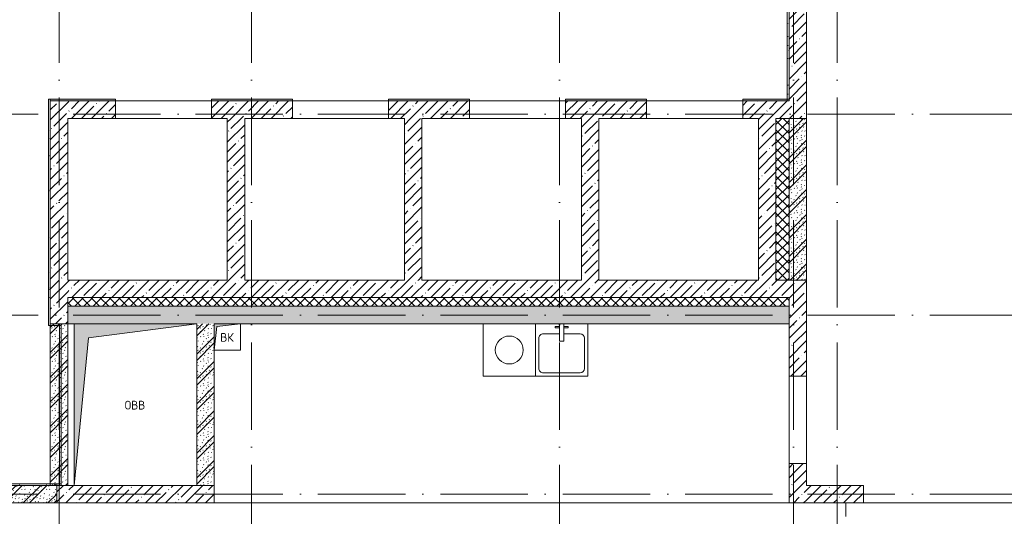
# Model space of a CAD drawing. Header units: millimetres. Extents: x 85617 to 161165, y 53267 to 102987.
# Tile 30 of 47: x 123751 to 135013, y 78278 to 83961. Entities that reach past the tile are written whole.
import ezdxf

# ---------------------------------------------------------------- set-up
doc = ezdxf.new("R2010")
doc.units = ezdxf.units.MM
doc.linetypes.add('4_ Штрихпунктир_ 10 х 2 мм', pattern=[1400, 1000, -200, 0, -200])
for name, color, linetype, lineweight in [('A-____-NOTE-TEXT', 5, 'Continuous', 5), ('A-DETL-GENF-OTLN', 7, 'Continuous', 9), ('A-DOOR-____-OTLN', 7, 'Continuous', 9), ('A-DOOR-OPNG-OTLN', 7, 'Continuous', 9), ('A-FLOR-____-OTLN', 7, 'Continuous', 9), ('A-WALL-____-MCUT', 7, 'Continuous', 9), ('A-WALL-____-OTLN', 7, 'Continuous', 9), ('A-WALL-____-PATT', 7, 'Continuous', 9), ('I-WALL-____-MCUT', 7, 'Continuous', 9), ('M-EQPM-____-OTLN', 7, 'Continuous', 9), ('P-SANR-FIXT-OTLN', 7, 'Continuous', 9), ('S-COLS-____-MCUT', 7, 'Continuous', 9), ('S-COLS-____-OTLN', 7, 'Continuous', 9), ('S-GRID-____-OTLN', 7, 'Continuous', 9)]:
    doc.layers.add(name, color=color, linetype=linetype, lineweight=lineweight)
doc.styles.add('GOST Common', font='GOST_Common.ttf', dxfattribs={"height": 100})
pattern_1 = [(45, (0, 0), (-114.04925, 114.04925), []), (45, (114.05, 0), (-114.04925, 114.04925), [201.613, -40.323, 3.353, -36.97])]
pattern_2 = [(135, (150.28, 188.64), (-282.8427, 3e-14), [5, -395]), (135, (174.9, 237.36), (-282.8427, 3e-14), [5, -395]), (135, (211.96, 236.53), (-282.8427, 3e-14), [5, -395]), (135, (114.96, 223.96), (-282.8427, 3e-14), [5, -395]), (135, (77.54, 223.96), (-282.8427, 3e-14), [5, -395]), (135, (57.44, 184.52), (-282.8427, 3e-14), [5, -395]), (135, (66.21, 142.9), (-282.8427, 3e-14), [5, -395]), (135, (107.33, 161), (-282.8427, 3e-14), [5, -395]), (135, (99.08, 130.94), (-282.8427, 3e-14), [5, -395]), (135, (22.6, 136.46), (-282.8427, 3e-14), [5, -395]), (135, (21.16, 168.08), (-282.8427, 3e-14), [5, -395]), (135, (46.13, 96.12), (-282.8427, 3e-14), [5, -395]), (135, (3.54, 74.6), (-282.8427, 3e-14), [5, -395]), (135, (40.3, 47.56), (-282.8427, 3e-14), [5, -395]), (135, (39.77, 18.47), (-282.8427, 3e-14), [5, -395]), (135, (76.94, 37.28), (-282.8427, 3e-14), [5, -395]), (135, (114.18, 62.4), (-282.8427, 3e-14), [5, -395]), (135, (139.87, 90.2), (-282.8427, 3e-14), [5, -395]), (135, (141.44, 15.82), (-282.8427, 3e-14), [5, -395]), (135, (188.69, 26.73), (-282.8427, 3e-14), [5, -395]), (135, (176.14, 51.36), (-282.8427, 3e-14), [5, -395]), (135, (177.03, 0), (-282.8427, 3e-14), [5, -395]), (135, (276.61, 8.22), (-282.8427, 3e-14), [5, -395]), (135, (271.19, 31.72), (-282.8427, 3e-14), [5, -395]), (135, (268.29, 119.65), (-282.8427, 3e-14), [5, -395]), (135, (237.92, 101.95), (-282.8427, 3e-14), [5, -395]), (135, (237.92, 158.27), (-282.8427, 3e-14), [5, -395]), (135, (260.4, 204.35), (-282.8427, 3e-14), [5, -395]), (135, (275.54, 235.4), (-282.8427, 3e-14), [5, -395]), (135, (117.62, 268.96), (-282.8427, 3e-14), [5, -395]), (135, (203.62, 273.83), (-282.8427, 3e-14), [5, -395]), (135, (47.24, 279.3), (-282.8427, 3e-14), [5, -395]), (135, (23.2, 266.16), (-282.8427, 3e-14), [5, -395]), (135, (42.78, 232.52), (-282.8427, 3e-14), [5, -395]), (135, (177.76, 90.57), (-282.8427, 3e-14), [5, -395]), (135, (181.12, 121.8), (-282.8427, 3e-14), [5, -395]), (135, (206.73, 172.06), (-282.8427, 3e-14), [5, -395]), (135, (143.14, 136.62), (-282.8427, 3e-14), [5, -395]), (135, (211.51, 131.86), (-282.8427, 3e-14), [5, -395]), (135, (81.47, 95.1), (-282.8427, 3e-14), [5, -395]), (135, (235.13, 60.46), (-282.8427, 3e-14), [5, -395]), (135, (242.24, 4.89), (-282.8427, 3e-14), [5, -395]), (45, (0, 106.07), (-282.8427, 0), []), (45, (106.07, 0), (-282.8427, 0), []), (45, (176.78, 0), (-282.8427, 0), []), (45, (0, 176.78), (-282.8427, 0), [])]
pattern_3 = [(45, (0, 0), (-53.03301, 53.03301), []), (135, (0, 0), (-53.03301, -53.03301), [])]
pattern_4 = [(0, (0, 0), (203.2, 50.8), [3.353, -149.047, 3.353, -149.047, -812.8]), (0, (0, 0), (203.2, 50.8), [-304.8, 3.353, -301.447, 3.353, -149.047, -355.6]), (0, (0, 0), (203.2, 50.8), [-762, 3.353, -98.247, 3.353, -250.647]), (120, (76.2, 25.4), (-145.59409, 150.576362), [3.353, -149.047, 3.353, -149.047, -812.8]), (120, (76.2, 25.4), (-145.59409, 150.576362), [-304.8, 3.353, -301.447, 3.353, -149.047, -355.6]), (120, (76.2, 25.4), (-145.59409, 150.576362), [-762, 3.353, -98.247, 3.353, -250.647]), (240, (101.6, 127), (-57.60591, -201.376362), [3.353, -149.047, 3.353, -149.047, -812.8]), (240, (101.6, 127), (-57.60591, -201.376362), [-304.8, 3.353, -301.447, 3.353, -149.047, -355.6]), (240, (101.6, 127), (-57.60591, -201.376362), [-762, 3.353, -98.247, 3.353, -250.647])]

# ---------------------------------------------------------------- blocks, each defined once
blk = doc.blocks.new('КР-Проем - Настраиваемый-3638273-ВКК_25_К3_З_ЭОМ_воронка парапетная_')
at = {"layer": 'A-DOOR-OPNG-OTLN', "color": 254, "lineweight": 5, "true_color": 0xcccccc}
for p, q in [((-550, 100), (550, 100)), ((-550, -100), (550, -100))]:
    blk.add_line(p, q, dxfattribs=at)
blk = doc.blocks.new('АР_Канал вертикальный прямоугольный - ВК-7426242-ВКК_25_К3_З_ЭОМ_воронка парапетная_')
at = {"layer": 'A-DETL-GENF-OTLN', "lineweight": 5, "true_color": 0xf4f4f4}
blk.add_hatch(color=7, dxfattribs=at).paths.add_polyline_path([(-150, -150), (-120, 120), (150, 150), (-150, 150)])
at = {"layer": 'A-DETL-GENF-OTLN', "color": 254, "lineweight": 13, "true_color": 0xcccccc}
for p, q in [((150, 150), (-150, 150)), ((-150, 150), (-150, -150)), ((150, 150), (-150, 150)), ((-150, 150), (-150, -150)), ((-150, -150), (-120, 120)), ((-150, -150), (-120, 120)), ((-120, 120), (150, 150)), ((-120, 120), (150, 150)), ((150, -150), (150, 150)), ((-150, -150), (150, -150))]:
    blk.add_line(p, q, dxfattribs=at)
at = {"layer": 'M-EQPM-____-OTLN', "color": 254, "lineweight": 5, "true_color": 0xcccccc}
for p, q in [((-150, -150), (-150, 150)), ((-150, 150), (150, 150)), ((150, 150), (150, -150)), ((150, -150), (-150, -150))]:
    blk.add_line(p, q, dxfattribs=at)
blk = doc.blocks.new('АР_Канал вертикальный прямоугольный - ОВВ-6135732-ВКК_25_К3_З_ЭОМ_воронка парапетная_')
at = {"layer": 'A-DETL-GENF-OTLN', "lineweight": 5, "true_color": 0xf4f4f4}
blk.add_hatch(color=7, dxfattribs=at).paths.add_polyline_path([(-700, -925), (-537.5, 762.5), (700, 925), (-700, 925)])
at = {"layer": 'A-DETL-GENF-OTLN', "color": 254, "lineweight": 13, "true_color": 0xcccccc}
for p, q in [((700, 925), (-700, 925)), ((-700, 925), (-700, -925)), ((700, 925), (-700, 925)), ((-700, 925), (-700, -925)), ((-537.5, 762.5), (700, 925)), ((-537.5, 762.5), (700, 925)), ((700, -925), (700, 925)), ((-700, -925), (-537.5, 762.5)), ((-700, -925), (-537.5, 762.5)), ((-700, -925), (700, -925))]:
    blk.add_line(p, q, dxfattribs=at)
at = {"layer": 'M-EQPM-____-OTLN', "color": 254, "lineweight": 5, "true_color": 0xcccccc}
for p, q in [((-700, -925), (-700, 925)), ((-700, 925), (700, 925)), ((700, 925), (700, -925)), ((700, -925), (-700, -925))]:
    blk.add_line(p, q, dxfattribs=at)
blk = doc.blocks.new('A-PLU-Sink-2D - 600 x 600mm-V18-ВКК_25_К3_З_ЭОМ_воронка парапетная_')
at = {"layer": 'P-SANR-FIXT-OTLN', "color": 254, "lineweight": 5, "true_color": 0xcccccc}
for p, q in [((-284, 298), (316, 298)), ((-284, -302), (-284, 298)), ((316, 298), (-284, 298)), ((-284, 298), (-284, -302)), ((-195, 260), (227, 260)), ((316, 298), (316, -302)), ((316, -302), (316, 298)), ((-246, -137), (-246, 209)), ((278, 209), (278, -137)), ((-9, -102), (-9, -302)), ((41, -102), (-9, -102)), ((41, -302), (41, -102)), ((-9, -188), (-195, -188)), ((227, -188), (41, -188)), ((-59, -272), (-59, -257)), ((-59, -257), (-9, -257)), ((-9, -272), (-59, -272)), ((91, -257), (41, -257)), ((41, -272), (91, -272)), ((91, -272), (91, -257))]:
    blk.add_line(p, q, dxfattribs=at)
for centre, start, end in [((-195, 209), 90, 180), ((227, 209), 360, 90), ((-195, -137), 180, 270), ((227, -137), 270, 0)]:
    blk.add_arc(centre, 50.8, start, end, dxfattribs=at)
blk = doc.blocks.new('КР-Проем - Настраиваемый-5784641-ВКК_25_К3_З_ЭОМ_воронка парапетная_')
at = {"layer": 'A-DOOR-OPNG-OTLN', "color": 254, "lineweight": 5, "true_color": 0xcccccc}
for p, q in [((-500, 100), (500, 100)), ((-500, -100), (500, -100))]:
    blk.add_line(p, q, dxfattribs=at)
blk = doc.blocks.new('A-FUR-Washing-2D - 600x600-V24-ВКК_25_К3_З_ЭОМ_воронка парапетная_')
at = {"layer": 'P-SANR-FIXT-OTLN', "color": 254, "lineweight": 5, "true_color": 0xcccccc}
for p, q in [((-300, 0), (-300, -600)), ((-300, 0), (-300, -600)), ((300, -600), (300, 0)), ((300, -600), (300, 0)), ((-300, -600), (300, -600)), ((-300, -600), (300, -600))]:
    blk.add_line(p, q, dxfattribs=at)
blk.add_circle((0, -300), 160, dxfattribs=at)
blk = doc.blocks.new('240311_Наметкина 10_РД_АР_К3_R21_rvt-1-ВКК_25_К3_З_ЭОМ_воронка парапетная_')
at = {"layer": 'A-WALL-____-PATT', "lineweight": 5, "true_color": 0xcccccc}
h = blk.add_hatch(dxfattribs=at)
h.set_pattern_fill('FP_1', color=254, style=0, pattern_type=2)
h.set_pattern_definition(pattern_1)
h.paths.add_polyline_path([(129220, 85000), (129220, 88800), (129020, 88800), (129020, 85000)])
h = blk.add_hatch(dxfattribs=at)
h.set_pattern_fill('FP_1', color=254, style=0, pattern_type=2)
h.set_pattern_definition(pattern_1)
h.paths.add_polyline_path([(120770, 82650), (120770, 85200), (120570, 85200), (120570, 82650)])
h = blk.add_hatch(dxfattribs=at)
h.set_pattern_fill('FP_1', color=254, style=0, pattern_type=2)
h.set_pattern_definition(pattern_1)
h.paths.add_polyline_path([(124620, 85000), (125365, 85000), (125365, 85200), (124440, 85200), (124440, 85000)])
h.paths.add_polyline_path([(122595, 85000), (123340, 85000), (123340, 85200), (122415, 85200), (122415, 85000)])
h.paths.add_polyline_path([(120770, 85000), (121315, 85000), (121315, 85200), (120770, 85200)])
h.paths.add_polyline_path([(129020, 85000), (129020, 85200), (128490, 85200), (128490, 85000), (128870, 85000)])
h.paths.add_polyline_path([(127141, 85000), (127390, 85000), (127390, 85200), (126465, 85200), (126465, 85000), (126845, 85000)])
h = blk.add_hatch(dxfattribs=at)
h.set_pattern_fill('FP_1', color=254, style=0, pattern_type=2)
h.set_pattern_definition(pattern_1)
h.paths.add_polyline_path([(122795, 83150), (122795, 85000), (122595, 85000), (122595, 83150)])
h = blk.add_hatch(dxfattribs=at)
h.set_pattern_fill('FP_1', color=254, style=0, pattern_type=2)
h.set_pattern_definition(pattern_1)
h.paths.add_polyline_path([(124820, 83150), (124820, 85000), (124620, 85000), (124620, 83150)])
h = blk.add_hatch(dxfattribs=at)
h.set_pattern_fill('FP_1', color=254, style=0, pattern_type=2)
h.set_pattern_definition(pattern_1)
h.paths.add_polyline_path([(126845, 83150), (126845, 85000), (126645, 85000), (126645, 83150)])
h = blk.add_hatch(dxfattribs=at)
h.set_pattern_fill('FP_1', color=254, style=0, pattern_type=2)
h.set_pattern_definition(pattern_1)
h.paths.add_polyline_path([(128870, 83150), (128870, 85000), (128670, 85000), (128670, 83150)])
h = blk.add_hatch(dxfattribs=at)
h.set_pattern_fill('FP_5', color=254, style=0, pattern_type=2)
h.set_pattern_definition(pattern_3)
h.paths.add_polyline_path([(129020, 83150), (129020, 85000), (128870, 85000), (128870, 83150)])
h = blk.add_hatch(dxfattribs=at)
h.set_pattern_fill('FP_4', color=254, style=0, pattern_type=2)
h.set_pattern_definition(pattern_2)
h.paths.add_polyline_path([(129220, 83150), (129220, 85000), (129020, 85000), (129020, 83150)])
h = blk.add_hatch(dxfattribs=at)
h.set_pattern_fill('FP_1', color=254, style=0, pattern_type=2)
h.set_pattern_definition(pattern_1)
h.paths.add_polyline_path([(120770, 82950), (129220, 82950), (129220, 83150), (120770, 83150), (120770, 82983)])
h = blk.add_hatch(dxfattribs=at)
h.set_pattern_fill('FP_5', color=254, style=0, pattern_type=2)
h.set_pattern_definition(pattern_3)
h.paths.add_polyline_path([(129020, 82850), (129020, 82950), (120770, 82950), (120770, 82850), (127141, 82850)])
h = blk.add_hatch(dxfattribs=at)
h.set_pattern_fill('FP_1', color=254, style=0, pattern_type=2)
h.set_pattern_definition(pattern_1)
h.paths.add_polyline_path([(129220, 82050), (129220, 82950), (129020, 82950), (129020, 82050)])
h = blk.add_hatch(dxfattribs=at)
h.set_pattern_fill('FP_4', color=254, style=0, pattern_type=2)
h.set_pattern_definition(pattern_2)
h.paths.add_polyline_path([(129020, 82650), (129020, 82850), (120770, 82850), (120770, 82650), (127141, 82650)])
h = blk.add_hatch(dxfattribs=at)
h.set_pattern_fill('FP_4', color=254, style=0, pattern_type=2)
h.set_pattern_definition(pattern_2)
h.paths.add_polyline_path([(120770, 80800), (120770, 82650), (120570, 82650), (120570, 80800)])
h = blk.add_hatch(dxfattribs=at)
h.set_pattern_fill('FP_4', color=254, style=0, pattern_type=2)
h.set_pattern_definition(pattern_2)
h.paths.add_polyline_path([(122445, 80800), (122445, 82650), (122245, 82650), (122245, 80800)])
h = blk.add_hatch(dxfattribs=at)
h.set_pattern_fill('FP_1', color=254, style=0, pattern_type=2)
h.set_pattern_definition(pattern_1)
h.paths.add_polyline_path([(129220, 80960), (129220, 81050), (129020, 81050), (129020, 80960)])
h = blk.add_hatch(dxfattribs=at)
h.set_pattern_fill('FP_1', color=254, style=0, pattern_type=2)
h.set_pattern_definition(pattern_1)
h.paths.add_polyline_path([(129220, 80600), (129220, 80960), (129020, 80960), (129020, 80600)])
h = blk.add_hatch(dxfattribs=at)
h.set_pattern_fill('FP_4', color=254, style=0, pattern_type=2)
h.set_pattern_definition(pattern_2)
h.paths.add_polyline_path([(120645, 80600), (120645, 80800), (116970, 80800), (116970, 80600), (120102, 80600)])
h = blk.add_hatch(dxfattribs=at)
h.set_pattern_fill('FP_1', color=254, style=0, pattern_type=2)
h.set_pattern_definition(pattern_1)
h.paths.add_polyline_path([(129870, 80600), (129870, 80800), (129220, 80800), (129220, 80600)])
at = {"layer": 'S-COLS-____-OTLN', "lineweight": 5, "true_color": 0xcccccc}
h = blk.add_hatch(dxfattribs=at)
h.set_pattern_fill('FP_1', color=254, style=0, pattern_type=2)
h.set_pattern_definition(pattern_1)
h.paths.add_polyline_path([(122445, 80600), (122445, 80800), (120645, 80800), (120645, 80600), (122245, 80600)])
at = {"layer": 'A-FLOR-____-OTLN', "color": 254, "lineweight": 5, "true_color": 0xcccccc}
for p, q in [((121315, 85200), (122415, 85200)), ((123340, 85200), (124440, 85200)), ((125365, 85200), (126465, 85200)), ((127390, 85200), (128490, 85200)), ((124620, 83150), (122795, 83150)), ((128670, 83150), (126845, 83150)), ((129870, 80600), (132170, 80600))]:
    blk.add_line(p, q, dxfattribs=at)
at = {"layer": 'A-WALL-____-MCUT', "color": 254, "lineweight": 5, "true_color": 0xcccccc}
for p, q in [((129020, 88800), (129020, 85200)), ((129220, 85000), (129220, 86350)), ((120570, 85200), (120570, 82650)), ((120770, 85200), (120570, 85200)), ((121315, 85200), (120770, 85200)), ((121315, 85000), (121315, 85200)), ((123340, 85200), (122415, 85200)), ((122415, 85200), (122415, 85000)), ((123340, 85000), (123340, 85200)), ((125365, 85200), (124440, 85200)), ((124440, 85200), (124440, 85000)), ((125365, 85000), (125365, 85200)), ((127390, 85200), (126465, 85200)), ((126465, 85200), (126465, 85000)), ((127390, 85000), (127390, 85200)), ((129020, 85200), (128490, 85200)), ((128490, 85200), (128490, 85000)), ((120770, 83150), (120770, 85000)), ((120770, 85000), (121315, 85000)), ((122415, 85000), (122595, 85000)), ((122595, 85000), (122595, 83150)), ((122795, 85000), (123340, 85000)), ((122795, 83150), (122795, 85000)), ((124440, 85000), (124620, 85000)), ((124620, 85000), (124620, 83150)), ((124820, 85000), (125365, 85000)), ((124820, 83150), (124820, 85000)), ((126465, 85000), (126645, 85000)), ((126645, 85000), (126645, 83150)), ((126845, 85000), (127390, 85000)), ((126845, 83150), (126845, 85000)), ((128490, 85000), (128670, 85000)), ((128670, 85000), (128670, 83150)), ((128870, 85000), (129020, 85000)), ((128870, 83150), (128870, 85000)), ((129020, 85000), (128870, 85000)), ((128870, 85000), (128870, 83150)), ((129020, 85000), (129220, 85000)), ((129020, 83150), (129020, 85000)), ((122595, 83150), (120770, 83150)), ((124620, 83150), (122795, 83150)), ((126645, 83150), (124820, 83150)), ((128670, 83150), (126845, 83150)), ((129220, 83150), (128870, 83150)), ((128870, 83150), (129020, 83150)), ((129220, 82950), (129220, 83150)), ((120770, 82650), (120770, 82950)), ((120770, 82950), (129020, 82950)), ((129020, 82950), (120770, 82950)), ((120770, 82950), (120770, 82850)), ((129020, 82950), (129020, 82050)), ((129020, 82850), (129020, 82950)), ((129220, 82050), (129220, 82950)), ((120770, 82850), (129020, 82850)), ((120570, 82650), (120770, 82650)), ((129020, 82050), (129220, 82050)), ((129020, 81050), (129020, 80960)), ((129220, 81050), (129020, 81050)), ((129220, 80960), (129220, 81050)), ((129020, 80960), (129020, 80600)), ((129220, 80800), (129220, 80960)), ((129870, 80800), (129220, 80800)), ((129870, 80600), (129870, 80800)), ((129020, 80600), (129220, 80600)), ((129220, 80600), (129870, 80600))]:
    blk.add_line(p, q, dxfattribs=at)
at = {"layer": 'A-WALL-____-OTLN', "color": 254, "lineweight": 5, "true_color": 0xcccccc}
for p, q in [((122415, 85000), (121315, 85000)), ((124440, 85000), (123340, 85000)), ((126465, 85000), (125365, 85000)), ((128490, 85000), (127390, 85000)), ((122445, 80600), (129020, 80600)), ((129670, 80600), (129670, 80445))]:
    blk.add_line(p, q, dxfattribs=at)
at = {"layer": 'I-WALL-____-MCUT', "color": 254, "lineweight": 5, "true_color": 0xcccccc}
for p, q in [((129220, 85000), (129020, 85000)), ((129020, 85000), (129020, 83150)), ((129220, 83150), (129220, 85000)), ((129020, 83150), (129220, 83150)), ((129020, 82850), (120770, 82850)), ((120770, 82850), (120770, 82650)), ((129020, 82650), (129020, 82850)), ((120770, 82650), (120570, 82650)), ((120570, 82650), (120570, 80800)), ((120770, 80800), (120770, 82650)), ((120770, 82650), (120845, 82650)), ((122745, 82650), (129020, 82650)), ((122445, 80800), (122445, 82350)), ((120645, 80800), (117170, 80800)), ((120570, 80800), (120770, 80800)), ((120645, 80600), (120645, 80800)), ((122245, 80800), (122445, 80800)), ((116970, 80600), (120645, 80600))]:
    blk.add_line(p, q, dxfattribs=at)
at = {"layer": 'S-COLS-____-MCUT', "color": 254, "lineweight": 5, "true_color": 0xcccccc}
for p, q in [((120845, 80800), (120645, 80800)), ((120645, 80800), (120645, 80600)), ((122445, 80800), (122245, 80800)), ((122445, 80600), (122445, 80800)), ((120645, 80600), (122445, 80600))]:
    blk.add_line(p, q, dxfattribs=at)
at = {"layer": 'S-GRID-____-OTLN', "color": 254, "linetype": '4_ Штрихпунктир_ 10 х 2 мм', "lineweight": 5, "true_color": 0xdadada}
for p, q in [((120670, 56236), (120670, 104356)), ((122870, 56236), (122870, 104356)), ((126395, 56236), (126395, 104356)), ((129070, 56236), (129070, 104356)), ((129570, 56236), (129570, 104356)), ((156834, 85050), (82886, 85050)), ((156834, 82750), (82886, 82750)), ((156834, 80700), (82886, 80700))]:
    blk.add_line(p, q, dxfattribs=at)
at = {"layer": 'A-DOOR-____-OTLN', "color": 254, "lineweight": 5, "true_color": 0xcccccc}
for p in [(121865, 85100), (123890, 85100), (125915, 85100), (127940, 85100)]:
    blk.add_blockref('КР-Проем - Настраиваемый-3638273-ВКК_25_К3_З_ЭОМ_воронка парапетная_', p, dxfattribs=at)
at = {"layer": 'A-DOOR-____-OTLN', "color": 254, "lineweight": 5, "true_color": 0xcccccc, "rotation": 270}
blk.add_blockref('КР-Проем - Настраиваемый-5784641-ВКК_25_К3_З_ЭОМ_воронка парапетная_', (129120, 81550), dxfattribs=at)
at = {"layer": 'M-EQPM-____-OTLN', "color": 254, "lineweight": 5, "true_color": 0xcccccc}
for name, p in [('АР_Канал вертикальный прямоугольный - ОВВ-6135732-ВКК_25_К3_З_ЭОМ_воронка парапетная_', (121545, 81725)), ('АР_Канал вертикальный прямоугольный - ВК-7426242-ВКК_25_К3_З_ЭОМ_воронка парапетная_', (122595, 82500))]:
    blk.add_blockref(name, p, dxfattribs=at)
at = {"layer": 'P-SANR-FIXT-OTLN', "color": 254, "lineweight": 5, "true_color": 0xcccccc}
blk.add_blockref('A-FUR-Washing-2D - 600x600-V24-ВКК_25_К3_З_ЭОМ_воронка парапетная_', (125820, 82650), dxfattribs=at)
at = {"layer": 'P-SANR-FIXT-OTLN', "color": 254, "lineweight": 5, "true_color": 0xcccccc, "rotation": 180}
blk.add_blockref('A-PLU-Sink-2D - 600 x 600mm-V18-ВКК_25_К3_З_ЭОМ_воронка парапетная_', (126436, 82348), dxfattribs=at)
at = {"layer": 'A-____-NOTE-TEXT', "color": 254, "lineweight": 5, "true_color": 0xcccccc, "char_height": 100, "attachment_point": 1, "style": 'GOST Common'}
for s, insert, width in [('ВК', (122514, 82544), 200.42), ('ОВВ', (121421, 81769), 304.64)]:
    blk.add_mtext(s, dxfattribs=dict(at, insert=insert, width=width))
blk = doc.blocks.new('Наметкина 10_РД_АР_К3_Отделка_R21_rvt-1-ВКК_25_К3_З_ЭОМ_воронка парапетная_')
at = {"layer": 'A-WALL-____-PATT', "lineweight": 5, "true_color": 0xaaaaaa}
h = blk.add_hatch(dxfattribs=at)
h.set_pattern_fill('FP_7', color=253, style=0, pattern_type=2)
h.set_pattern_definition(pattern_4)
h.paths.add_polyline_path([(129020, 85200), (129020, 87555), (129000, 87555), (129000, 85200)])
h = blk.add_hatch(dxfattribs=at)
h.set_pattern_fill('FP_7', color=253, style=0, pattern_type=2)
h.set_pattern_definition(pattern_4)
h.paths.add_polyline_path([(120570, 82630), (120570, 85220), (120550, 85220), (120550, 82630)])
h = blk.add_hatch(dxfattribs=at)
h.set_pattern_fill('FP_7', color=253, style=0, pattern_type=2)
h.set_pattern_definition(pattern_4)
h.paths.add_polyline_path([(129020, 85200), (129020, 85220), (128490, 85220), (128490, 85200)])
h.paths.add_polyline_path([(127390, 85200), (127390, 85220), (126465, 85220), (126465, 85200), (127141, 85200)])
h.paths.add_polyline_path([(124440, 85200), (125365, 85200), (125365, 85220), (124440, 85220)])
h.paths.add_polyline_path([(123340, 85200), (123340, 85220), (122415, 85220), (122415, 85200)])
h.paths.add_polyline_path([(121315, 85200), (121315, 85220), (120570, 85220), (120570, 85200)])
h = blk.add_hatch(dxfattribs=at)
h.set_pattern_fill('FP_7', color=253, style=0, pattern_type=2)
h.set_pattern_definition(pattern_4)
h.paths.add_polyline_path([(120675, 82630), (120695, 82630), (120695, 82650), (120570, 82650), (120570, 82630)])
h = blk.add_hatch(dxfattribs=at)
h.set_pattern_fill('FP_7', color=253, style=0, pattern_type=2)
h.set_pattern_definition(pattern_4)
h.paths.add_polyline_path([(120695, 80820), (120695, 82630), (120675, 82630), (120675, 80820)])
h = blk.add_hatch(dxfattribs=at)
h.set_pattern_fill('FP_7', color=253, style=0, pattern_type=2)
h.set_pattern_definition(pattern_4)
h.paths.add_polyline_path([(120645, 80800), (120645, 80820), (118790, 80820), (118790, 80800), (120102, 80800)])
h = blk.add_hatch(dxfattribs=at)
h.set_pattern_fill('FP_7', color=253, style=0, pattern_type=2)
h.set_pattern_definition(pattern_4)
h.paths.add_polyline_path([(120645, 80800), (120695, 80800), (120695, 80820), (120645, 80820)])
at = {"layer": 'A-WALL-____-MCUT', "color": 253, "lineweight": 5, "true_color": 0xaaaaaa}
for p, q in [((129000, 87555), (129000, 85200)), ((129020, 85200), (129020, 87555)), ((120550, 85220), (120550, 82630)), ((120570, 85220), (120550, 85220)), ((121315, 85220), (120570, 85220)), ((120570, 85220), (120570, 85200)), ((120570, 82650), (120570, 85220)), ((120570, 85200), (121315, 85200)), ((121315, 85200), (121315, 85220)), ((123340, 85220), (122415, 85220)), ((122415, 85220), (122415, 85200)), ((122415, 85200), (123340, 85200)), ((123340, 85200), (123340, 85220)), ((125365, 85220), (124440, 85220)), ((124440, 85220), (124440, 85200)), ((124440, 85200), (125365, 85200)), ((125365, 85200), (125365, 85220)), ((127390, 85220), (126465, 85220)), ((126465, 85220), (126465, 85200)), ((126465, 85200), (127390, 85200)), ((127390, 85200), (127390, 85220)), ((129020, 85220), (128490, 85220)), ((128490, 85220), (128490, 85200)), ((128490, 85200), (129020, 85200)), ((129000, 85200), (129020, 85200)), ((129020, 85200), (129020, 85220)), ((120550, 82630), (120570, 82630)), ((120695, 82650), (120570, 82650)), ((120570, 82630), (120675, 82630)), ((120675, 82630), (120675, 80820)), ((120695, 82630), (120675, 82630)), ((120695, 82630), (120695, 82650)), ((120695, 80820), (120695, 82630)), ((120645, 80820), (118790, 80820)), ((118790, 80800), (120645, 80800)), ((120645, 80800), (120645, 80820)), ((120675, 80820), (120645, 80820)), ((120645, 80820), (120645, 80800)), ((120645, 80800), (120695, 80800)), ((120675, 80820), (120695, 80820)), ((120695, 80800), (120695, 80820))]:
    blk.add_line(p, q, dxfattribs=at)
at = {"layer": 'S-GRID-____-OTLN', "color": 254, "linetype": '4_ Штрихпунктир_ 10 х 2 мм', "lineweight": 5, "true_color": 0xcccccc}
for p, q in [((120670, 56236), (120670, 104356)), ((122870, 56236), (122870, 104356)), ((126395, 56236), (126395, 104356)), ((129070, 56236), (129070, 104356)), ((129570, 56236), (129570, 104356)), ((156834, 85050), (83962, 85050)), ((156834, 82750), (83962, 82750)), ((156834, 80700), (83962, 80700))]:
    blk.add_line(p, q, dxfattribs=at)

msp = doc.modelspace()

# ---------------------------------------------------------------- block references
at = {"lineweight": 5}
for name in ['240311_Наметкина 10_РД_АР_К3_R21_rvt-1-ВКК_25_К3_З_ЭОМ_воронка парапетная_', 'Наметкина 10_РД_АР_К3_Отделка_R21_rvt-1-ВКК_25_К3_З_ЭОМ_воронка парапетная_']:
    msp.add_blockref(name, (3531, -2169), dxfattribs=at)

doc.saveas('drawing.dxf')
